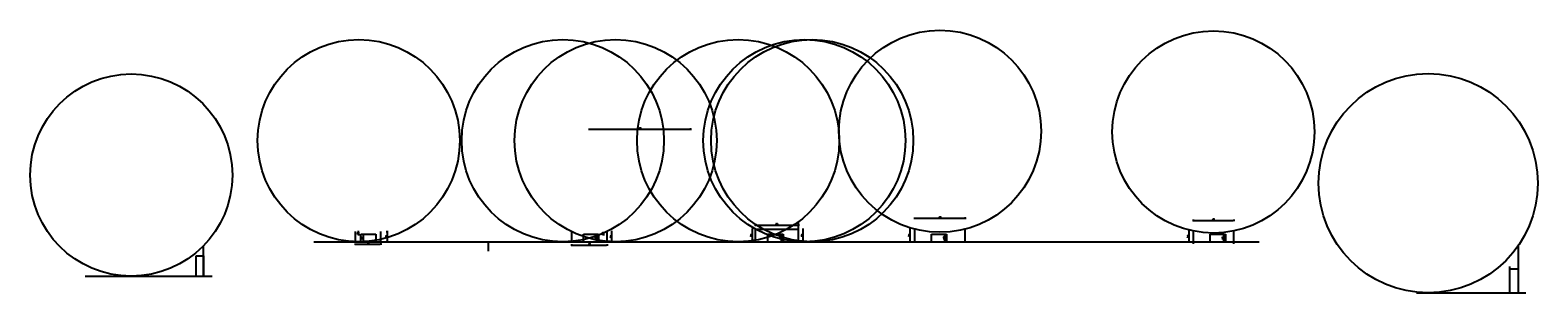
# Model space of a CAD drawing. Extents: x 3880 to 129921, y -116796 to -57711.
# Tile 109 of 110: x 100097 to 129921, y -106814 to -101616. Entities that reach past the tile are written whole.
import ezdxf

# ---------------------------------------------------------------- set-up
doc = ezdxf.new("R2010")
doc.units = 0
doc.header["$LTSCALE"] = 2
doc.layers.get('0').update_dxf_attribs({"color": 101, "linetype": 'CONTINUOUS'})
doc.layers.add('E35', color=6, linetype='CONTINUOUS')
doc.layers.add('E50', color=3, linetype='CONTINUOUS')
doc.styles.add('KA wymiar', font='romand.shx', dxfattribs={"width": 0.6})
doc.dimstyles.new('KA wymiar', dxfattribs={"dimscale": 50, "dimtxt": 0.23, "dimasz": 0.14, "dimexe": 0, "dimexo": 0, "dimgap": 0.08, "dimtad": 1, "dimdec": 1, "dimrnd": 0.5, "dimzin": 9, "dimdsep": 46, "dimtxsty": 'KA wymiar', "dimblk1": 'UKOS', "dimblk2": 'UKOS', "dimsah": 1, "dimcen": 0.2, "dimse1": 1, "dimse2": 1, "dimclrd": 256, "dimclre": 256, "dimclrt": 2, "dimadec": 0, "dimazin": 0, "dimtfac": 1, "dimtdec": 1, "dimtix": 1, "dimtmove": 2, "dimatfit": 3, "dimldrblk": 'DOT', "dimfxl": 0, "dimtolj": 1, "dimtzin": 9, "dimarcsym": 0})

# ---------------------------------------------------------------- blocks, each defined once
blk = doc.blocks.new('UKOS')
at = {"color": 8}
blk.add_line((1, 0), (-1, 0), dxfattribs=at)
at = {"color": 1}
blk.add_line((0, 1), (0, -1), dxfattribs=at)
at = {"color": 1, "const_width": 0.2}
blk.add_lwpolyline([(0.6, 0.6), (-0.6, -0.6)], dxfattribs=at)
blk = doc.blocks.new('*D48')
at = {"layer": 'E35', "lineweight": -2}
blk.add_line((111599, -105617), (111599, -105789), dxfattribs=at)
at = {"layer": 'E35', "lineweight": -2, "xscale": 14, "yscale": 14, "zscale": 14}
for p, rotation in [((111599, -105603), 90), ((111599, -105803), 270)]:
    blk.add_blockref('UKOS', p, dxfattribs=dict(at, rotation=rotation))
at = {"layer": 'E35', "color": 2, "insert": (111579, -105703), "char_height": 23, "attachment_point": 5, "rotation": 90, "style": 'KA wymiar'}
blk.add_mtext('\\A1;200', dxfattribs=at)
blk = doc.blocks.new('_Dot')
blk = doc.blocks.new('*D49')
at = {"layer": 'E35', "lineweight": -2}
blk.add_line((110825, -105867), (111497, -105867), dxfattribs=at)
at = {"layer": 'E35', "lineweight": -2, "xscale": 14, "yscale": 14, "zscale": 14, "rotation": 180}
blk.add_blockref('UKOS', (110811, -105867), dxfattribs=at)
at = {"layer": 'E35', "lineweight": -2, "xscale": 14, "yscale": 14, "zscale": 14}
blk.add_blockref('UKOS', (111511, -105867), dxfattribs=at)
at = {"layer": 'E35', "color": 2, "insert": (111161, -105847), "char_height": 23, "attachment_point": 5, "style": 'KA wymiar'}
blk.add_mtext('\\A1;700', dxfattribs=at)
blk = doc.blocks.new('*D50')
at = {"layer": 'E35', "lineweight": -2}
for p, q in [((111436, -105619), (111436, -105605)), ((111436, -105633), (111436, -105653)), ((111436, -105667), (111436, -105681))]:
    blk.add_line(p, q, dxfattribs=at)
at = {"layer": 'E35', "lineweight": -2, "xscale": 14, "yscale": 14, "zscale": 14}
for p, rotation in [((111436, -105633), 270), ((111436, -105653), 90)]:
    blk.add_blockref('UKOS', p, dxfattribs=dict(at, rotation=rotation))
at = {"layer": 'E35', "color": 2, "insert": (111417, -105643), "char_height": 23, "attachment_point": 5, "rotation": 90, "style": 'KA wymiar'}
blk.add_mtext('\\A1;19.5', dxfattribs=at)
blk = doc.blocks.new('*D51')
at = {"layer": 'E35', "lineweight": -2}
blk.add_line((107156, -105617), (107156, -105789), dxfattribs=at)
at = {"layer": 'E35', "lineweight": -2, "xscale": 14, "yscale": 14, "zscale": 14}
for p, rotation in [((107156, -105603), 90), ((107156, -105803), 270)]:
    blk.add_blockref('UKOS', p, dxfattribs=dict(at, rotation=rotation))
at = {"layer": 'E35', "color": 2, "insert": (107137, -105703), "char_height": 23, "attachment_point": 5, "rotation": 90, "style": 'KA wymiar'}
blk.add_mtext('\\A1;200', dxfattribs=at)
blk = doc.blocks.new('*D52')
at = {"layer": 'E35', "lineweight": -2}
blk.add_line((106549, -105848), (107021, -105848), dxfattribs=at)
at = {"layer": 'E35', "lineweight": -2, "xscale": 14, "yscale": 14, "zscale": 14, "rotation": 180}
blk.add_blockref('UKOS', (106535, -105848), dxfattribs=at)
at = {"layer": 'E35', "lineweight": -2, "xscale": 14, "yscale": 14, "zscale": 14}
blk.add_blockref('UKOS', (107035, -105848), dxfattribs=at)
at = {"layer": 'E35', "color": 2, "insert": (106785, -105828), "char_height": 23, "attachment_point": 5, "style": 'KA wymiar'}
blk.add_mtext('\\A1;500', dxfattribs=at)
blk = doc.blocks.new('*D53')
at = {"layer": 'E35', "lineweight": -2}
for p, q in [((106593, -105600), (106593, -105586)), ((106593, -105614), (106593, -105653)), ((106593, -105667), (106593, -105681))]:
    blk.add_line(p, q, dxfattribs=at)
at = {"layer": 'E35', "lineweight": -2, "xscale": 14, "yscale": 14, "zscale": 14}
for p, rotation in [((106593, -105614), 270), ((106593, -105653), 90)]:
    blk.add_blockref('UKOS', p, dxfattribs=dict(at, rotation=rotation))
at = {"layer": 'E35', "color": 2, "insert": (106574, -105633), "char_height": 23, "attachment_point": 5, "rotation": 90, "style": 'KA wymiar'}
blk.add_mtext('\\A1;38.5', dxfattribs=at)
blk = doc.blocks.new('*D54')
at = {"layer": 'E35', "lineweight": -2}
blk.add_line((106683, -105667), (106683, -105789), dxfattribs=at)
at = {"layer": 'E35', "lineweight": -2, "xscale": 14, "yscale": 14, "zscale": 14}
for p, rotation in [((106683, -105653), 90), ((106683, -105803), 270)]:
    blk.add_blockref('UKOS', p, dxfattribs=dict(at, rotation=rotation))
at = {"layer": 'E35', "color": 2, "insert": (106663, -105728), "char_height": 23, "attachment_point": 5, "rotation": 90, "style": 'KA wymiar'}
blk.add_mtext('\\A1;150', dxfattribs=at)
blk = doc.blocks.new('*D55')
at = {"layer": 'E35', "lineweight": -2}
blk.add_line((111300, -105667), (111300, -105789), dxfattribs=at)
at = {"layer": 'E35', "lineweight": -2, "xscale": 14, "yscale": 14, "zscale": 14}
for p, rotation in [((111300, -105653), 90), ((111300, -105803), 270)]:
    blk.add_blockref('UKOS', p, dxfattribs=dict(at, rotation=rotation))
at = {"layer": 'E35', "color": 2, "insert": (111281, -105728), "char_height": 23, "attachment_point": 5, "rotation": 90, "style": 'KA wymiar'}
blk.add_mtext('\\A1;150', dxfattribs=at)
blk = doc.blocks.new('*D56')
at = {"layer": 'E35', "lineweight": -2}
blk.add_line((111174, -103578), (113146, -103578), dxfattribs=at)
at = {"layer": 'E35', "lineweight": -2, "xscale": 14, "yscale": 14, "zscale": 14, "rotation": 180}
blk.add_blockref('UKOS', (111160, -103578), dxfattribs=at)
at = {"layer": 'E35', "lineweight": -2, "xscale": 14, "yscale": 14, "zscale": 14}
blk.add_blockref('UKOS', (113160, -103578), dxfattribs=at)
at = {"layer": 'E35', "color": 2, "insert": (112160, -103558), "char_height": 23, "attachment_point": 5, "style": 'KA wymiar'}
blk.add_mtext('\\A1;2000', dxfattribs=at)
blk = doc.blocks.new('*D57')
at = {"layer": 'E35', "lineweight": -2}
blk.add_line((114952, -105667), (114952, -105789), dxfattribs=at)
at = {"layer": 'E35', "lineweight": -2, "xscale": 14, "yscale": 14, "zscale": 14}
for p, rotation in [((114952, -105653), 90), ((114952, -105803), 270)]:
    blk.add_blockref('UKOS', p, dxfattribs=dict(at, rotation=rotation))
at = {"layer": 'E35', "color": 2, "insert": (114933, -105728), "char_height": 23, "attachment_point": 5, "rotation": 90, "style": 'KA wymiar'}
blk.add_mtext('\\A1;150', dxfattribs=at)
blk = doc.blocks.new('*D58')
at = {"layer": 'E35', "lineweight": -2}
blk.add_line((114378, -105567), (114378, -105789), dxfattribs=at)
at = {"layer": 'E35', "lineweight": -2, "xscale": 14, "yscale": 14, "zscale": 14}
for p, rotation in [((114378, -105553), 90), ((114378, -105803), 270)]:
    blk.add_blockref('UKOS', p, dxfattribs=dict(at, rotation=rotation))
at = {"layer": 'E35', "color": 2, "insert": (114358, -105678), "char_height": 23, "attachment_point": 5, "rotation": 90, "style": 'KA wymiar'}
blk.add_mtext('\\A1;250', dxfattribs=at)
blk = doc.blocks.new('*D59')
at = {"layer": 'E35', "lineweight": -2}
blk.add_line((114459, -105472), (115279, -105472), dxfattribs=at)
at = {"layer": 'E35', "lineweight": -2, "xscale": 14, "yscale": 14, "zscale": 14, "rotation": 180}
blk.add_blockref('UKOS', (114445, -105472), dxfattribs=at)
at = {"layer": 'E35', "lineweight": -2, "xscale": 14, "yscale": 14, "zscale": 14}
blk.add_blockref('UKOS', (115293, -105472), dxfattribs=at)
at = {"layer": 'E35', "color": 2, "insert": (114869, -105452), "char_height": 23, "attachment_point": 5, "style": 'KA wymiar'}
blk.add_mtext('\\A1;848', dxfattribs=at)
blk = doc.blocks.new('*D60')
at = {"layer": 'E35', "lineweight": -2}
blk.add_line((115382, -105567), (115382, -105789), dxfattribs=at)
at = {"layer": 'E35', "lineweight": -2, "xscale": 14, "yscale": 14, "zscale": 14}
for p, rotation in [((115382, -105553), 90), ((115382, -105803), 270)]:
    blk.add_blockref('UKOS', p, dxfattribs=dict(at, rotation=rotation))
at = {"layer": 'E35', "color": 2, "insert": (115363, -105678), "char_height": 23, "attachment_point": 5, "rotation": 90, "style": 'KA wymiar'}
blk.add_mtext('\\A1;250', dxfattribs=at)
blk = doc.blocks.new('*D61')
at = {"layer": 'E35', "lineweight": -2}
blk.add_line((123015, -105607), (123015, -105789), dxfattribs=at)
at = {"layer": 'E35', "lineweight": -2, "xscale": 14, "yscale": 14, "zscale": 14}
for p, rotation in [((123015, -105593), 90), ((123015, -105803), 270)]:
    blk.add_blockref('UKOS', p, dxfattribs=dict(at, rotation=rotation))
at = {"layer": 'E35', "color": 2, "insert": (122996, -105698), "char_height": 23, "attachment_point": 5, "rotation": 90, "style": 'KA wymiar'}
blk.add_mtext('\\A1;210', dxfattribs=at)
blk = doc.blocks.new('*D62')
at = {"layer": 'E35', "lineweight": -2}
blk.add_line((123701, -105667), (123701, -105789), dxfattribs=at)
at = {"layer": 'E35', "lineweight": -2, "xscale": 14, "yscale": 14, "zscale": 14}
for p, rotation in [((123701, -105653), 90), ((123701, -105803), 270)]:
    blk.add_blockref('UKOS', p, dxfattribs=dict(at, rotation=rotation))
at = {"layer": 'E35', "color": 2, "insert": (123682, -105728), "char_height": 23, "attachment_point": 5, "rotation": 90, "style": 'KA wymiar'}
blk.add_mtext('\\A1;150', dxfattribs=at)
blk = doc.blocks.new('*D63')
at = {"layer": 'E35', "lineweight": -2}
blk.add_line((123122, -105379), (123894, -105379), dxfattribs=at)
at = {"layer": 'E35', "lineweight": -2, "xscale": 14, "yscale": 14, "zscale": 14, "rotation": 180}
blk.add_blockref('UKOS', (123108, -105379), dxfattribs=at)
at = {"layer": 'E35', "lineweight": -2, "xscale": 14, "yscale": 14, "zscale": 14}
blk.add_blockref('UKOS', (123908, -105379), dxfattribs=at)
at = {"layer": 'E35', "color": 2, "insert": (123508, -105359), "char_height": 23, "attachment_point": 5, "style": 'KA wymiar'}
blk.add_mtext('\\A1;800', dxfattribs=at)
blk = doc.blocks.new('*D65')
at = {"layer": 'E35', "lineweight": -2}
blk.add_line((117501, -105567), (117501, -105789), dxfattribs=at)
at = {"layer": 'E35', "lineweight": -2, "xscale": 14, "yscale": 14, "zscale": 14}
for p, rotation in [((117501, -105553), 90), ((117501, -105803), 270)]:
    blk.add_blockref('UKOS', p, dxfattribs=dict(at, rotation=rotation))
at = {"layer": 'E35', "color": 2, "insert": (117481, -105678), "char_height": 23, "attachment_point": 5, "rotation": 90, "style": 'KA wymiar'}
blk.add_mtext('\\A1;250', dxfattribs=at)
blk = doc.blocks.new('*D66')
at = {"layer": 'E35', "lineweight": -2}
blk.add_line((118187, -105667), (118187, -105789), dxfattribs=at)
at = {"layer": 'E35', "lineweight": -2, "xscale": 14, "yscale": 14, "zscale": 14}
for p, rotation in [((118187, -105653), 90), ((118187, -105803), 270)]:
    blk.add_blockref('UKOS', p, dxfattribs=dict(at, rotation=rotation))
at = {"layer": 'E35', "color": 2, "insert": (118168, -105728), "char_height": 23, "attachment_point": 5, "rotation": 90, "style": 'KA wymiar'}
blk.add_mtext('\\A1;150', dxfattribs=at)
blk = doc.blocks.new('*D67')
at = {"layer": 'E35', "lineweight": -2}
blk.add_line((117608, -105339), (118580, -105339), dxfattribs=at)
at = {"layer": 'E35', "lineweight": -2, "xscale": 14, "yscale": 14, "zscale": 14, "rotation": 180}
blk.add_blockref('UKOS', (117594, -105339), dxfattribs=at)
at = {"layer": 'E35', "lineweight": -2, "xscale": 14, "yscale": 14, "zscale": 14}
blk.add_blockref('UKOS', (118594, -105339), dxfattribs=at)
at = {"layer": 'E35', "color": 2, "insert": (118094, -105319), "char_height": 23, "attachment_point": 5, "style": 'KA wymiar'}
blk.add_mtext('\\A1;1000', dxfattribs=at)

msp = doc.modelspace()

# ---------------------------------------------------------------- linework, layer by layer
at = {"layer": 'E35'}
for p, q in [((114443.39, -105802.694), (114443.39, -105552.694)), ((114443.39, -105552.694), (115293.39, -105552.694)), ((115293.39, -105802.694), (115293.39, -105407.934)), ((117594.229, -105802.694), (117594.229, -105552.694)), ((118594.229, -105802.694), (118594.229, -105552.694)), ((105711.299, -105802.694), (124408.373, -105802.694)), ((106534.679, -105802.694), (106534.679, -105602.694)), ((106637.288, -105802.694), (106637.288, -105652.694)), ((106637.288, -105652.694), (106937.288, -105652.694)), ((106937.288, -105652.694), (106937.288, -105802.694)), ((107034.679, -105802.694), (107034.679, -105602.694)), ((109162.807, -105989.186), (109162.807, -105789.186)), ((110811.058, -105802.694), (110811.058, -105602.694)), ((110811.058, -105802.694), (111511.058, -105802.694)), ((111040.111, -105802.694), (111040.111, -105652.694)), ((111040.111, -105652.694), (111340.111, -105652.694)), ((111340.111, -105652.694), (111340.111, -105802.694)), ((111511.058, -105802.694), (111511.058, -105602.694)), ((114692, -105802.694), (114692, -105652.694)), ((114692, -105652.694), (114992, -105652.694)), ((114992, -105652.694), (114992, -105802.694)), ((117926.839, -105802.694), (117926.839, -105652.694)), ((117926.839, -105652.694), (118226.839, -105652.694)), ((118226.839, -105652.694), (118226.839, -105802.694)), ((123108.378, -105842.694), (123108.378, -105592.694)), ((123440.988, -105802.694), (123440.988, -105652.694)), ((123440.988, -105652.694), (123740.988, -105652.694)), ((123740.988, -105652.694), (123740.988, -105802.694)), ((123908.378, -105842.694), (123908.378, -105592.694))]:
    msp.add_line(p, q, dxfattribs=at)
for centre, radius in [((118094.229, -103616.202), 2000), ((123503.683, -103629.89), 2000), ((106596.738, -103802.694), 2000), ((110633.145, -103802.694), 2000), ((111677.829, -103802.694), 2000), ((114101.432, -103802.694), 2000), ((115412.38, -103802.694), 2000), ((115566.254, -103802.694), 2000), ((102096.838, -104482.807), 2000), ((127752.457, -104644.714), 2168.959)]:
    msp.add_circle(centre, radius, dxfattribs=at)
at = {"layer": 'E50'}
for p, q in [((129541.501, -106813.673), (129541.501, -105866.673)), ((103381.432, -106482.807), (103381.432, -106082.807)), ((103381.432, -106082.807), (103526.432, -106082.807)), ((103526.432, -106482.807), (103526.432, -105882.807)), ((103526.432, -106082.807), (103526.432, -106482.807)), ((129369.501, -106813.673), (129369.501, -106293.673)), ((129369.501, -106338.439), (129541.501, -106338.439)), ((101184.021, -106482.807), (103700.272, -106482.807)), ((127517.924, -106813.673), (129682.834, -106813.673))]:
    msp.add_line(p, q, dxfattribs=at)

# ---------------------------------------------------------------- dimensions: what is measured, and where the dimension line sits
at = {"layer": 'E35'}
for base, p1, p2, picture, middle in [((113159.654, -103577.701), (111159.654, -103633.308), (113159.654, -103633.308), '*D56', (112159.654, -103558.201)), ((115293.39, -105471.934), (114445.28, -105552.694), (115293.39, -105552.694), '*D59', (114869.335, -105452.434)), ((118594.229, -105338.575), (117594.229, -105552.694), (118594.229, -105552.694), '*D67', (118094.229, -105319.075)), ((123908.378, -105378.575), (123108.378, -105592.694), (123908.378, -105592.694), '*D63', (123508.378, -105359.075)), ((107034.679, -105847.723), (106534.679, -105802.694), (107034.679, -105802.694), '*D52', (106784.679, -105828.223)), ((111511.058, -105866.575), (110811.058, -105802.694), (111511.058, -105802.694), '*D49', (111161.058, -105847.075))]:
    dim = msp.add_linear_dim(base=base, p1=p1, p2=p2, dimstyle='KA wymiar', override={"dimscale": 100, "dimdec": 2, "dimpost": '\\X', "dimtdec": 2}, dxfattribs=at)
    dim.commit()
    dim.dimension.update_dxf_attribs({"geometry": picture, "text_midpoint": middle})
for base, p1, p2, picture, middle in [((114377.907, -105802.694), (114443.39, -105552.694), (114443.39, -105802.694), '*D58', (114358.407, -105677.694)), ((115382.021, -105802.694), (115293.39, -105552.694), (115293.39, -105802.694), '*D60', (115362.521, -105677.694)), ((117500.86, -105802.694), (117412.229, -105552.694), (117412.229, -105802.694), '*D65', (117481.36, -105677.694)), ((123015.009, -105802.694), (122926.378, -105592.694), (122926.378, -105802.694), '*D61', (122995.509, -105697.694)), ((106593.473, -105652.694), (106796.534, -105614.19), (106796.534, -105652.694), '*D53', (106573.973, -105633.442)), ((106682.911, -105802.694), (106682.911, -105652.694), (106682.911, -105802.694), '*D54', (106663.411, -105727.694)), ((107156.243, -105802.694), (107034.679, -105602.694), (107034.679, -105802.694), '*D51', (107136.743, -105702.694)), ((111436.281, -105652.694), (111159.654, -105633.308), (111159.654, -105652.694), '*D50', (111416.781, -105643.001)), ((111300.312, -105802.694), (111291.817, -105652.694), (111291.817, -105802.694), '*D55', (111280.812, -105727.694)), ((111598.995, -105802.694), (111511.058, -105602.694), (111511.058, -105802.694), '*D48', (111579.495, -105702.694)), ((114952.202, -105802.694), (114943.706, -105652.694), (114943.706, -105802.694), '*D57', (114932.702, -105727.694)), ((118187.04, -105802.694), (118178.545, -105652.694), (118178.545, -105802.694), '*D66', (118167.54, -105727.694)), ((123701.19, -105802.694), (123692.694, -105652.694), (123692.694, -105802.694), '*D62', (123681.69, -105727.694))]:
    dim = msp.add_linear_dim(base=base, p1=p1, p2=p2, angle=90, dimstyle='KA wymiar', override={"dimscale": 100, "dimdec": 2, "dimpost": '\\X', "dimtdec": 2}, dxfattribs=at)
    dim.commit()
    dim.dimension.update_dxf_attribs({"geometry": picture, "text_midpoint": middle})

doc.saveas('drawing.dxf')
